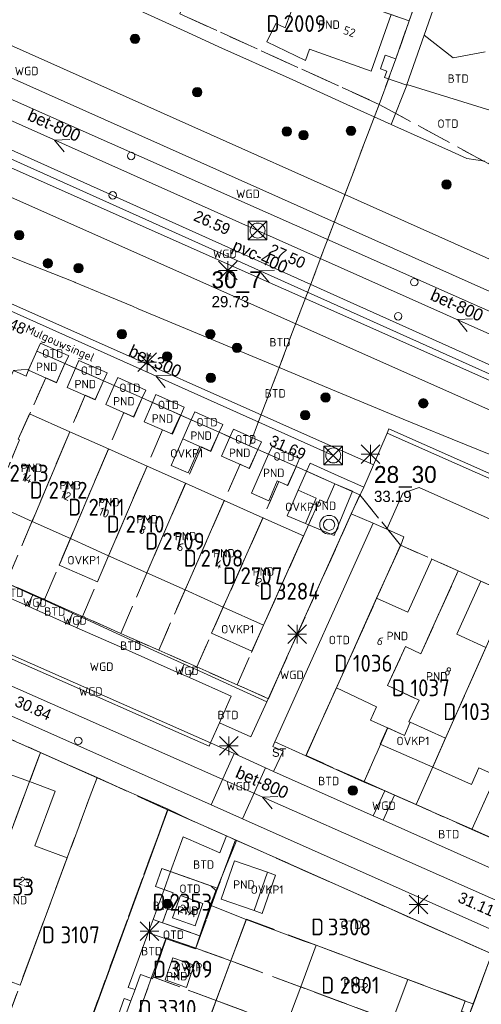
# Model space of a CAD drawing. Header units: metres. Extents: x 207644 to 210135, y 370459 to 373417.
# Tile 105 of 256: x 208310 to 208360, y 371772 to 371877. Entities that reach past the tile are written whole.
import ezdxf
from ezdxf.enums import TextEntityAlignment as Align

# ---------------------------------------------------------------- set-up
doc = ezdxf.new("R2010")
doc.units = ezdxf.units.M
doc.linetypes.add('HIDDEN2', pattern=[4.7625, 3.175, -1.5875])
for name, color, linetype in [('BTD', 7, 'Continuous'), ('combi_kolk', 7, 'Continuous'), ('CON_BxH300x300mm', 7, 'Continuous'), ('CON_BxH400x400mm', 7, 'Continuous'), ('CON_BxH800x800mm', 7, 'Continuous'), ('DMM_BxH300x300mm', 7, 'Continuous'), ('DMM_BxH400x400mm', 7, 'Continuous'), ('DMM_BxH800x800mm', 7, 'Continuous'), ('GB', 1, 'Continuous'), ('GB07', 1, 'Continuous'), ('GB11', 1, 'Continuous'), ('INV_BxH300x300mm', 7, 'Continuous'), ('INV_BxH800x800mm', 7, 'Continuous'), ('KAD_Niet_vastgesteld_Perceel', 30, 'Continuous'), ('KAD_perceelnummer', 212, 'Continuous'), ('KAD_sectie', 212, 'Continuous'), ('KAD_Vastgesteld_Perceel', 212, 'Continuous'), ('KO_INSPECTIE', 7, 'Continuous'), ('NAR', 7, 'Continuous'), ('NLV_inspectieput', 7, 'Continuous'), ('NNR_inspectieput', 7, 'Continuous'), ('NOD_inspectieput', 7, 'Continuous'), ('ORL', 7, 'Continuous'), ('OTD', 7, 'Continuous'), ('OVKP1', 7, 'Continuous'), ('PIJL', 7, 'Continuous'), ('PND', 7, 'Continuous'), ('trottoirkolk', 7, 'Continuous'), ('WGD', 7, 'Continuous')]:
    doc.layers.add(name, color=color, linetype=linetype)
for name, color, linetype, lineweight in [('GBOR', 7, 'Continuous', 25), ('GMV', 7, 'Continuous', 25), ('GP1', 7, 'Continuous', 30), ('Q21_lantaarnpaal', 1, 'Continuous', 0), ('Q26_boom', 72, 'Continuous', 0), ('Q28_rioolput', 153, 'Continuous', 0), ('Q31_verklikker', 7, 'Continuous', 0)]:
    doc.layers.add(name, color=color, linetype=linetype, lineweight=lineweight)
doc.styles.add('ISO', font='isocpeur.ttf', dxfattribs={"height": 1})
doc.styles.add('ISOCP', font='ISOCP.shx', dxfattribs={"height": 1.8})

# ---------------------------------------------------------------- blocks, each defined once
blk = doc.blocks.new('ACMAP_ANN_TEMPLATE_Vastgesteld_Perceelnummer')
at = {"layer": 'KAD_perceelnummer', "style": 'ISOCP'}
blk.add_attdef('Perceelnummer', text='', height=1.8, dxfattribs=at).set_placement((0, 0), align=Align.MIDDLE)
at = {"layer": 'KAD_sectie', "style": 'ISOCP'}
blk.add_attdef('sectie', text='', height=1.8, dxfattribs=at).set_placement((-2.7, 0), align=Align.MIDDLE_RIGHT)
blk = doc.blocks.new('Q26')
blk.add_hatch(color=256).paths.add_polyline_path([(-0.45, -0.01, 1), (0.55, -0.01, 1)])
blk.add_circle((0.05, -0.01), 0.5)
blk = doc.blocks.new('Q21')
for p, q in [((-1, 1), (0, 0)), ((-1, 0), (0, 0)), ((-1, -1), (0, 0)), ((0, 1), (0, 0)), ((0, 0), (1, 1)), ((0, 0), (1, 0)), ((0, 0), (0, -1)), ((0, 0), (1, -1))]:
    blk.add_line(p, q)
blk = doc.blocks.new('Q28')
at = {"linetype": 'Continuous'}
for p, q in [((-1, -1), (1, 1)), ((-1, 1), (1, -1))]:
    blk.add_line(p, q, dxfattribs=at)
blk.add_lwpolyline([(1, 1), (1, -1), (-1, -1), (-1, 1)], close=True)
blk = doc.blocks.new('Q31')
for radius in [1, 0.6]:
    blk.add_circle((0, 0), radius)

msp = doc.modelspace()

# ---------------------------------------------------------------- linework, layer by layer
at = {"layer": 'combi_kolk', "color": 253, "lineweight": 13}
for centre in [(208322.35, 371862.52), (208352.58, 371849.05), (208350.86, 371845.41), (208316.71, 371800.08)]:
    msp.add_circle(centre, 0.4, dxfattribs=at)
at = {"layer": 'CON_BxH300x300mm', "color": 253, "linetype": 'Continuous', "lineweight": 13}
msp.add_lwpolyline([(208306.02, 371847.53), (208343.93, 371830.55)], dxfattribs=at)
at = {"layer": 'CON_BxH400x400mm', "color": 253, "linetype": 'Continuous', "lineweight": 13}
msp.add_lwpolyline([(208398.595, 371822.186), (208273.531, 371878.355)], dxfattribs=at)
at = {"layer": 'CON_BxH800x800mm', "color": 253, "linetype": 'Continuous', "lineweight": 13}
for points in [[(208335.85, 371854.56), (208292.51, 371873.88)], [(208378.52, 371835.53), (208335.85, 371854.56)], [(208364.08, 371781.82), (208308.71, 371806.31)]]:
    msp.add_lwpolyline(points, dxfattribs=at)
at = {"layer": 'GB', "color": 253, "linetype": 'Continuous', "lineweight": 13}
for points in [[(208338.807, 371876.187), (208340.592, 371881.144)], [(208350.112, 371877.62), (208347.978, 371871.575)], [(208336.851, 371874.692), (208337.794, 371876.671)], [(208337.794, 371876.671), (208338.807, 371876.187)], [(208340.982, 371872.716), (208336.851, 371874.692)], [(208341.41, 371873.925), (208340.982, 371872.716)], [(208347.978, 371871.575), (208341.41, 371873.925)], [(208312.283, 371841.692), (208311.44, 371839.754)], [(208315.28, 371840.357), (208312.283, 371841.692)], [(208311.396, 371839.653), (208311.44, 371839.754)], [(208314.393, 371838.319), (208311.396, 371839.653)], [(208315.28, 371840.357), (208314.393, 371838.319)], [(208316.403, 371839.857), (208315.516, 371837.818)], [(208316.403, 371839.857), (208319.4, 371838.523)], [(208318.513, 371836.484), (208319.4, 371838.523)], [(208315.516, 371837.818), (208318.513, 371836.484)], [(208319.637, 371835.983), (208320.524, 371838.022)], [(208323.52, 371836.689), (208320.524, 371838.022)], [(208323.52, 371836.689), (208322.633, 371834.649)], [(208322.633, 371834.649), (208319.637, 371835.983)], [(208323.757, 371834.149), (208324.644, 371836.187)], [(208327.641, 371834.853), (208324.644, 371836.187)], [(208310.29, 371832.277), (208311.516, 371834.997)], [(208311.516, 371834.997), (208315.803, 371833.086)], [(208326.754, 371832.814), (208323.757, 371834.149)], [(208327.641, 371834.853), (208326.754, 371832.814)], [(208328.765, 371834.353), (208327.878, 371832.314)], [(208331.761, 371833.018), (208328.765, 371834.353)], [(208319.923, 371831.249), (208315.803, 371833.086)], [(208330.874, 371830.98), (208327.878, 371832.314)], [(208331.761, 371833.018), (208330.874, 371830.98)], [(208332.885, 371832.518), (208331.998, 371830.479)], [(208332.885, 371832.518), (208335.882, 371831.183)], [(208319.923, 371831.249), (208324.046, 371829.411)], [(208334.995, 371829.145), (208335.882, 371831.183)], [(208331.998, 371830.479), (208334.995, 371829.145)], [(208335.194, 371826.518), (208337.005, 371830.683)], [(208337.016, 371830.678), (208337.005, 371830.683)], [(208337.016, 371830.678), (208339.961, 371829.367)], [(208324.046, 371829.411), (208328.167, 371827.574)], [(208339.919, 371829.27), (208339.074, 371827.329)], [(208339.961, 371829.367), (208339.919, 371829.27)], [(208341.085, 371828.866), (208341.046, 371828.777)], [(208341.085, 371828.866), (208344.092, 371827.527)], [(208339.074, 371827.329), (208337.957, 371827.827)], [(208341.046, 371828.777), (208340.198, 371826.828)], [(208328.167, 371827.574), (208332.29, 371825.736)], [(208340.198, 371826.828), (208342.098, 371825.982)], [(208344.092, 371827.527), (208345.999, 371826.727)], [(208332.29, 371825.736), (208336.42, 371823.895)], [(208342.098, 371825.982), (208340.96, 371823.276)], [(208345.999, 371826.727), (208344.017, 371821.995)], [(208307.628, 371825.373), (208311.772, 371823.514)], [(208336.42, 371823.895), (208340.762, 371821.959)], [(208315.869, 371821.677), (208311.772, 371823.514)], [(208341.285, 371823.14), (208340.96, 371823.276)], [(208344.017, 371821.995), (208341.285, 371823.14)], [(208315.869, 371821.677), (208319.948, 371819.847)], [(208336.489, 371812.429), (208340.762, 371821.959)], [(208319.948, 371819.847), (208324.036, 371818.014)], [(208351.893, 371813.806), (208354.445, 371819.49)], [(208354.445, 371819.49), (208357.271, 371818.221)], [(208324.036, 371818.014), (208328.106, 371816.189)], [(208357.271, 371818.221), (208359.668, 371817.145)], [(208359.668, 371817.145), (208357.116, 371811.461)], [(208328.106, 371816.189), (208332.184, 371814.36)], [(208344.274, 371805.75), (208348.563, 371815.301)], [(208348.563, 371815.301), (208351.893, 371813.806)], [(208332.184, 371814.36), (208336.489, 371812.429)], [(208357.116, 371811.461), (208360.225, 371810.064)], [(208344.274, 371805.75), (208348.538, 371803.718)], [(208348.538, 371803.718), (208347.901, 371802.296)], [(208347.901, 371802.296), (208351.52, 371800.665)], [(208352.153, 371802.065), (208355.926, 371800.374)], [(208355.926, 371800.374), (208354.545, 371797.261)], [(208308.842, 371796.715), (208311.503, 371795.729)], [(208354.545, 371797.261), (208358.692, 371795.421)], [(208358.692, 371795.421), (208359.476, 371797.194)], [(208359.476, 371797.194), (208361.143, 371796.448)], [(208311.503, 371795.729), (208314.244, 371794.713)], [(208314.244, 371794.713), (208312.083, 371788.881)], [(208312.083, 371788.881), (208315.524, 371787.606)], [(208310.485, 371774.009), (208315.524, 371787.606)], [(208327.619, 371783.564), (208326.783, 371781.19)], [(208330.012, 371782.721), (208327.619, 371783.564)], [(208329.177, 371780.348), (208330.012, 371782.721)], [(208326.783, 371781.19), (208329.177, 371780.348)], [(208340.45, 371773.816), (208342.096, 371778.258)], [(208342.096, 371778.258), (208351.877, 371774.617)], [(208304.695, 371776.121), (208310.485, 371774.009)], [(208351.877, 371774.617), (208350.229, 371770.175)], [(208338.883, 371769.588), (208340.45, 371773.816)]]:
    msp.add_lwpolyline(points, dxfattribs=at)
at = {"layer": 'GB07', "color": 253, "linetype": 'Continuous', "lineweight": 13}
for points in [[(208315.803, 371833.086), (208311.772, 371823.514)], [(208315.869, 371821.677), (208319.923, 371831.249)], [(208319.948, 371819.847), (208324.046, 371829.411)], [(208324.036, 371818.014), (208328.167, 371827.574)], [(208332.29, 371825.736), (208328.106, 371816.189)], [(208332.184, 371814.36), (208336.42, 371823.895)], [(208353.277, 371809.377), (208357.271, 371818.221)], [(208349.724, 371805.985), (208351.653, 371810.141)], [(208351.653, 371810.141), (208353.277, 371809.377)], [(208355.926, 371800.374), (208360.225, 371810.064)], [(208353.085, 371804.433), (208349.724, 371805.985)], [(208352.015, 371802.128), (208353.085, 371804.433)], [(208351.52, 371800.665), (208352.153, 371802.065)], [(208352.153, 371802.065), (208352.015, 371802.128)], [(208308.123, 371786.705), (208311.503, 371795.729)], [(208340.45, 371773.816), (208350.229, 371770.175)]]:
    msp.add_lwpolyline(points, dxfattribs=at)
at = {"layer": 'GB11', "color": 253, "linetype": 'Continuous', "lineweight": 13}
for points in [[(208337.957, 371827.827), (208337.039, 371825.716)], [(208337.039, 371825.716), (208335.194, 371826.518)], [(208333.371, 371787.265), (208331.96, 371783.179)], [(208336.896, 371786.047), (208333.371, 371787.265)], [(208335.484, 371781.961), (208336.896, 371786.047)], [(208331.96, 371783.179), (208335.484, 371781.961)], [(208328.263, 371773.766), (208325.97, 371774.566), (208326.79, 371776.919), (208328.037, 371776.485)], [(208328.739, 371775.13), (208328.037, 371776.485)], [(208328.739, 371775.13), (208328.263, 371773.766)]]:
    msp.add_lwpolyline(points, dxfattribs=at)
at = {"layer": 'GBOR', "color": 253, "linetype": 'Continuous', "lineweight": 13}
for points in [[(208349.667, 371832.92), (208407.86, 371807.151)], [(208325.862, 371784.212), (208326.821, 371783.851), (208325.711, 371780.657)], [(208325.711, 371780.657), (208324.692, 371781.004)], [(208325.711, 371780.657), (208329.688, 371779.281)]]:
    msp.add_lwpolyline(points, dxfattribs=at)
at = {"layer": 'GMV', "color": 253, "linetype": 'Continuous', "lineweight": 13}
for points in [[(208350.603, 371872.881), (208358.99, 371896.725)], [(208353.645, 371875.427), (208358.873, 371890.349)], [(208383.527, 371837.85), (208276.009, 371885.834)], [(208328.394, 371875.701), (208304.875, 371886.406)], [(208277.043, 371882.996), (208382.76, 371836.119)], [(208299.386, 371878.832), (208375.927, 371844.682)], [(208389.343, 371822.644), (208271.025, 371875.21)], [(208331.719, 371874.188), (208328.394, 371875.701)], [(208351.797, 371870.156), (208353.645, 371875.427)], [(208356.723, 371873.004), (208353.645, 371875.427)], [(208339.219, 371870.813), (208331.719, 371874.188)], [(208348.957, 371871.816), (208349.47, 371873.279)], [(208349.47, 371873.279), (208350.603, 371872.881)], [(208360.137, 371873.652), (208356.723, 371873.004)], [(208288.12, 371872.782), (208371.696, 371835.248)], [(208349.646, 371871.575), (208348.957, 371871.816)], [(208349.414, 371870.914), (208349.646, 371871.575)], [(208351.77, 371870.087), (208349.414, 371870.914)], [(208345.375, 371868.031), (208339.219, 371870.813)], [(208350.116, 371865.893), (208351.77, 371870.087)], [(208351.77, 371870.087), (208351.797, 371870.156)], [(208362.239, 371866.9), (208351.797, 371870.156)], [(208350.109, 371865.875), (208345.375, 371868.031)], [(208350.109, 371865.875), (208350.116, 371865.893)], [(208350.109, 371865.875), (208350.5, 371865.688)], [(208350.5, 371865.688), (208356.559, 371862.984)], [(208356.559, 371862.984), (208358.203, 371862.25)], [(208308.894, 371861.549), (208397.733, 371822.086)], [(208358.203, 371862.25), (208360.094, 371861.951)], [(208311.656, 371850.906), (208308.516, 371852.156)], [(208316.351, 371849.034), (208311.656, 371850.906)], [(208316.359, 371849.031), (208316.351, 371849.034)], [(208319.484, 371847.719), (208316.359, 371849.031)], [(208307.243, 371847.753), (208348.237, 371829.545)], [(208322.501, 371846.471), (208319.484, 371847.719)], [(208323.109, 371846.219), (208322.501, 371846.471)], [(208337.234, 371840.344), (208323.109, 371846.219)], [(208312.657, 371842.541), (208312.283, 371841.692)], [(208315.687, 371841.191), (208312.657, 371842.541)], [(208330.887, 371793.257), (208223.799, 371840.874)], [(208315.28, 371840.357), (208315.687, 371841.191)], [(208316.403, 371839.857), (208316.782, 371840.703)], [(208316.782, 371840.703), (208319.808, 371839.355)], [(208309.802, 371839.619), (208311.44, 371839.754)], [(208315.28, 371840.357), (208316.403, 371839.857)], [(208343.422, 371837.75), (208337.234, 371840.344)], [(208319.808, 371839.355), (208319.4, 371838.523)], [(208320.524, 371838.022), (208319.4, 371838.523)], [(208320.914, 371838.862), (208320.524, 371838.022)], [(208323.903, 371837.53), (208320.914, 371838.862)], [(208323.52, 371836.689), (208323.903, 371837.53)], [(208351.375, 371834.438), (208343.422, 371837.75)], [(208324.644, 371836.187), (208323.52, 371836.689)], [(208325.002, 371837.04), (208324.644, 371836.187)], [(208328.019, 371835.696), (208325.002, 371837.04)], [(208327.641, 371834.853), (208328.019, 371835.696)], [(208329.136, 371835.198), (208328.765, 371834.353)], [(208332.141, 371833.859), (208329.136, 371835.198)], [(208327.641, 371834.853), (208328.765, 371834.353)], [(208352.951, 371833.791), (208351.375, 371834.438)], [(208331.761, 371833.018), (208332.141, 371833.859)], [(208332.885, 371832.518), (208333.267, 371833.358)], [(208333.267, 371833.358), (208336.277, 371832.016)], [(208349.667, 371832.92), (208349.864, 371833.385)], [(208349.864, 371833.385), (208408.063, 371807.608)], [(208356.625, 371832.281), (208352.951, 371833.791)], [(208331.761, 371833.018), (208332.885, 371832.518)], [(208336.277, 371832.016), (208335.882, 371831.183)], [(208348.237, 371829.545), (208349.667, 371832.92)], [(208360.938, 371830.531), (208356.625, 371832.281)], [(208337.005, 371830.683), (208335.882, 371831.183)], [(208337.016, 371830.678), (208337.397, 371831.517)], [(208337.397, 371831.517), (208340.321, 371830.214)], [(208340.321, 371830.214), (208339.961, 371829.367)], [(208341.085, 371828.866), (208339.961, 371829.367)], [(208341.449, 371829.712), (208341.085, 371828.866)], [(208344.466, 371828.367), (208341.449, 371829.712)], [(208347.186, 371827.155), (208348.237, 371829.545)], [(208344.466, 371828.367), (208347.186, 371827.155)], [(208345.847, 371824.316), (208347.186, 371827.155)], [(208351.37, 371826.527), (208353.099, 371827.117)], [(208353.099, 371827.117), (208406.244, 371803.438)], [(208349.631, 371822.681), (208351.37, 371826.527)], [(208318.73, 371796.145), (208254.404, 371824.72)], [(208336.825, 371804.252), (208345.847, 371824.316)], [(208348.188, 371823.305), (208345.847, 371824.316)], [(208348.188, 371823.305), (208337.692, 371799.992)], [(208349.631, 371822.681), (208348.188, 371823.305)], [(208350.416, 371822.334), (208349.631, 371822.681)], [(208351.453, 371821.875), (208350.416, 371822.334)], [(208351.141, 371820.969), (208351.453, 371821.875)], [(208348.563, 371815.301), (208351.141, 371820.969)], [(208308.186, 371817.311), (208311.841, 371815.651)], [(208307.629, 371816.098), (208311.284, 371814.482)], [(208311.823, 371815.613), (208311.284, 371814.482)], [(208311.841, 371815.651), (208311.823, 371815.613)], [(208311.841, 371815.651), (208312.841, 371815.196)], [(208312.841, 371815.196), (208312.824, 371815.159)], [(208312.841, 371815.196), (208316.098, 371813.716)], [(208311.284, 371814.482), (208312.29, 371814.037)], [(208312.824, 371815.159), (208312.29, 371814.037)], [(208312.29, 371814.037), (208314.292, 371813.151)], [(208314.292, 371813.151), (208315.561, 371812.59)], [(208316.082, 371813.683), (208315.561, 371812.59)], [(208316.098, 371813.716), (208316.082, 371813.683)], [(208316.098, 371813.716), (208317.098, 371813.262)], [(208317.082, 371813.229), (208316.567, 371812.145)], [(208317.098, 371813.262), (208317.082, 371813.229)], [(208317.098, 371813.262), (208317.125, 371813.25)], [(208317.125, 371813.25), (208321.203, 371811.375)], [(208316.02, 371812.387), (208315.561, 371812.59)], [(208316.567, 371812.145), (208316.02, 371812.387)], [(208316.567, 371812.145), (208321.094, 371810.143)], [(208305.347, 371811.128), (208330.828, 371799.876)], [(208321.203, 371811.375), (208325.172, 371809.564)], [(208305.18, 371810.764), (208315.295, 371806.298), (208326.23, 371801.469), (208330.665, 371799.51)], [(208321.094, 371810.143), (208327.56, 371807.284)], [(208325.172, 371809.564), (208328.028, 371808.267)], [(208328.028, 371808.267), (208327.56, 371807.284)], [(208328.028, 371808.267), (208329.028, 371807.812)], [(208327.56, 371807.284), (208328.346, 371806.936)], [(208328.346, 371806.936), (208328.565, 371806.839)], [(208329.028, 371807.812), (208328.565, 371806.839)], [(208328.565, 371806.839), (208333.045, 371804.858)], [(208329.028, 371807.812), (208329.234, 371807.719)], [(208329.234, 371807.719), (208336.825, 371804.252)], [(208344.274, 371805.75), (208341.185, 371798.909)], [(208333.045, 371804.858), (208331.782, 371802.019)], [(208336.825, 371804.252), (208335.144, 371800.514)], [(208331.782, 371802.019), (208330.828, 371799.876)], [(208335.144, 371800.514), (208331.782, 371802.019)], [(208330.828, 371799.876), (208330.665, 371799.51)], [(208333.332, 371798.731), (208330.828, 371799.876)], [(208337.692, 371799.992), (208337.465, 371799.488)], [(208337.465, 371799.488), (208338.582, 371798.991)], [(208337.692, 371799.992), (208341, 371798.5)], [(208330.887, 371793.257), (208333.332, 371798.731)], [(208333.332, 371798.731), (208336.677, 371797.201)], [(208338.582, 371798.991), (208337.542, 371796.805)], [(208341.185, 371798.909), (208341, 371798.5)], [(208341, 371798.5), (208347.234, 371795.688)], [(208334.24, 371791.766), (208336.677, 371797.201)], [(208336.677, 371797.201), (208337.542, 371796.805)], [(208348.181, 371792.08), (208337.542, 371796.805)], [(208326.3, 371792.782), (208318.73, 371796.145)], [(208347.234, 371795.688), (208349.418, 371794.735)], [(208349.418, 371794.735), (208348.181, 371792.08)], [(208350.467, 371794.277), (208349.244, 371791.608)], [(208349.418, 371794.735), (208350.467, 371794.277)], [(208350.467, 371794.277), (208352.75, 371793.281)], [(208334.24, 371791.766), (208330.887, 371793.257)], [(208352.75, 371793.281), (208353.864, 371792.794)], [(208315.255, 371762.566), (208326.3, 371792.782)], [(208326.3, 371792.782), (208328.582, 371791.671)], [(208348.181, 371792.08), (208349.244, 371791.608)], [(208353.864, 371792.794), (208358.75, 371790.656)], [(208332.535, 371789.927), (208328.582, 371791.671)], [(208385.689, 371768.889), (208334.24, 371791.766)], [(208349.244, 371791.608), (208362.114, 371785.892)], [(208358.75, 371790.656), (208363.276, 371788.625)], [(208327.917, 371789.847), (208326.56, 371786.126)], [(208327.917, 371789.847), (208331.803, 371788.132)], [(208331.803, 371788.132), (208332.535, 371789.927)], [(208333.502, 371789.177), (208332.511, 371786.747)], [(208333.614, 371789.451), (208332.535, 371789.927)], [(208333.614, 371789.451), (208333.502, 371789.177)], [(208334.83, 371788.915), (208333.614, 371789.451)], [(208360.859, 371777.333), (208334.83, 371788.915)], [(208325.862, 371784.212), (208326.56, 371786.126)], [(208331.531, 371784.344), (208326.56, 371786.126)], [(208332.511, 371786.747), (208331.531, 371784.344)], [(208324.692, 371781.004), (208325.862, 371784.212)], [(208330.797, 371782.531), (208331.531, 371784.344)], [(208330.797, 371782.531), (208329.688, 371779.281)], [(208330.961, 371782.466), (208330.797, 371782.531)], [(208334.625, 371781), (208330.961, 371782.466)], [(208324.174, 371779.583), (208324.692, 371781.004)], [(208326.734, 371759.75), (208334.625, 371781)], [(208334.625, 371781), (208340.719, 371778.719)], [(208322.046, 371773.751), (208324.174, 371779.583)], [(208326.079, 371778.933), (208324.174, 371779.583)], [(208326.079, 371778.933), (208324.621, 371774.662)], [(208329.688, 371779.281), (208329.205, 371777.867), (208326.079, 371778.933)], [(208340.719, 371778.719), (208342.096, 371778.258)], [(208358.881, 371771.998), (208360.859, 371777.333)], [(208323.359, 371775.125), (208322.77, 371773.526)], [(208324.621, 371774.662), (208323.359, 371775.125)], [(208351.877, 371774.617), (208358.332, 371772.203)], [(208322.77, 371773.526), (208322.046, 371773.751)], [(208322.77, 371773.526), (208322.332, 371772.337)], [(208321.619, 371772.581), (208320.77, 371770.253)], [(208322.332, 371772.337), (208321.467, 371769.987)], [(208322.332, 371772.337), (208321.619, 371772.581)], [(208358.332, 371772.203), (208358.881, 371771.998)], [(208358.881, 371771.998), (208358.025, 371769.69)]]:
    msp.add_lwpolyline(points, dxfattribs=at)
at = {"layer": 'GP1', "color": 253, "linetype": 'Continuous', "lineweight": 13}
for points in [[(208327.878, 371832.314), (208326.887, 371830.037)], [(208329.685, 371831.509), (208327.878, 371832.314)], [(208328.694, 371829.231), (208329.685, 371831.509)], [(208328.694, 371829.231), (208328.455, 371828.682), (208326.639, 371829.466), (208326.887, 371830.037)], [(208340.198, 371826.828), (208339.008, 371824.094)], [(208339.008, 371824.094), (208340.96, 371823.276)], [(208315.869, 371821.677), (208314.651, 371818.85)], [(208318.756, 371817.055), (208319.948, 371819.847)], [(208314.651, 371818.85), (208318.756, 371817.055)], [(208332.184, 371814.36), (208330.942, 371811.565)], [(208335.238, 371809.639), (208336.489, 371812.429)], [(208330.942, 371811.565), (208335.238, 371809.639)], [(208349.719, 371801.477), (208348.943, 371799.746)], [(208351.52, 371800.665), (208349.719, 371801.477)], [(208348.943, 371799.746), (208354.545, 371797.261)], [(208337.765, 371785.747), (208336.896, 371786.047)], [(208336.353, 371781.661), (208337.765, 371785.747)], [(208335.484, 371781.961), (208336.353, 371781.661)], [(208328.037, 371776.485), (208329.084, 371776.12), (208328.739, 371775.13)]]:
    msp.add_lwpolyline(points, dxfattribs=at)
at = {"layer": 'KAD_Niet_vastgesteld_Perceel', "color": 253, "linetype": 'HIDDEN2', "lineweight": 13}
msp.add_lwpolyline([(208327.553, 371877.699), (208348.825, 371868.03), (208334.971, 371831.589), (208331.745, 371833.026), (208327.627, 371834.859), (208323.521, 371836.688), (208319.411, 371838.518), (208315.288, 371840.354), (208312.283, 371841.692), (208311.405, 371839.676), (208311.125, 371839.031), (208309.798, 371839.62)], dxfattribs=at)
at = {"layer": 'KAD_Vastgesteld_Perceel', "color": 253, "linetype": 'HIDDEN2', "lineweight": 13}
for points in [[(208334.041, 371891.093), (208337.41, 371889.385), (208342.465, 371887.094), (208343.516, 371886.49), (208345.286, 371885.865), (208354.095, 371882.81), (208352.037, 371876.958), (208343.316, 371879.957), (208331.103, 371885.282), (208334.041, 371891.093)], [(208327.553, 371877.699), (208331.103, 371885.282), (208343.316, 371879.957), (208352.037, 371876.958), (208350.603, 371872.881), (208348.825, 371868.03), (208327.553, 371877.699)], [(208306.445, 371822.401), (208304.892, 371818.793), (208303.593, 371816.16), (208299.339, 371818.053), (208308.014, 371838.006), (208308.908, 371837.614), (208309.798, 371839.62), (208311.125, 371839.031), (208311.405, 371839.676), (208312.283, 371841.692), (208315.288, 371840.354), (208314.373, 371838.348), (208313.252, 371838.849), (208310.29, 371832.278), (208310.417, 371832.221), (208307.577, 371825.248), (208307.723, 371825.183), (208306.445, 371822.401)], [(208306.445, 371822.401), (208307.723, 371825.183), (208307.577, 371825.248), (208310.417, 371832.221), (208310.29, 371832.278), (208313.252, 371838.849), (208314.373, 371838.348), (208315.288, 371840.354), (208319.411, 371838.518), (208318.496, 371836.512), (208317.443, 371836.98), (208309.015, 371816.969), (208307.887, 371817.468), (208304.892, 371818.793), (208306.445, 371822.401)], [(208313.108, 371815.158), (208309.015, 371816.969), (208317.443, 371836.98), (208318.496, 371836.512), (208319.411, 371838.518), (208323.521, 371836.688), (208322.608, 371834.686), (208321.573, 371835.145), (208313.108, 371815.158)], [(208317.169, 371813.361), (208313.108, 371815.158), (208321.573, 371835.145), (208322.608, 371834.686), (208323.521, 371836.688), (208327.627, 371834.859), (208326.709, 371832.845), (208325.709, 371833.293), (208317.169, 371813.361)], [(208331.745, 371833.026), (208330.83, 371831.02), (208329.846, 371831.459), (208321.245, 371811.557), (208317.169, 371813.361), (208325.709, 371833.293), (208326.709, 371832.845), (208327.627, 371834.859), (208331.745, 371833.026)], [(208325.291, 371809.767), (208321.245, 371811.557), (208329.846, 371831.459), (208330.83, 371831.02), (208331.745, 371833.026), (208334.971, 371831.589), (208335.872, 371831.188), (208334.953, 371829.173), (208333.985, 371829.604), (208325.291, 371809.767)], [(208329.347, 371807.973), (208325.291, 371809.767), (208333.985, 371829.604), (208334.953, 371829.173), (208335.872, 371831.188), (208339.976, 371829.36), (208339.056, 371827.343), (208338.134, 371827.754), (208329.347, 371807.973)], [(208342.487, 371825.809), (208336.489, 371812.429), (208333.668, 371806.061), (208329.347, 371807.973), (208338.134, 371827.754), (208339.056, 371827.343), (208339.976, 371829.36), (208344.081, 371827.532), (208343.194, 371825.494), (208342.487, 371825.809)], [(208344.081, 371827.532), (208346.763, 371826.336), (208337.004, 371804.585), (208333.668, 371806.061), (208336.489, 371812.429), (208342.487, 371825.809), (208343.194, 371825.494), (208344.081, 371827.532)], [(208357.271, 371818.221), (208353.277, 371809.377), (208351.653, 371810.141), (208349.724, 371805.985), (208353.085, 371804.433), (208352.015, 371802.128), (208352.153, 371802.065), (208351.52, 371800.665), (208349.743, 371801.466), (208347.222, 371795.748), (208341.021, 371798.506), (208351.115, 371820.984), (208357.271, 371818.221)], [(208352.777, 371793.277), (208347.222, 371795.748), (208349.743, 371801.466), (208351.52, 371800.665), (208352.153, 371802.065), (208352.015, 371802.128), (208353.085, 371804.433), (208349.724, 371805.985), (208351.653, 371810.141), (208353.277, 371809.377), (208357.271, 371818.221), (208359.668, 371817.145), (208362.751, 371815.759), (208352.777, 371793.277)], [(208358.732, 371790.628), (208352.777, 371793.277), (208362.751, 371815.759), (208365.936, 371814.328), (208368.567, 371813.162), (208364.637, 371804.285), (208363.134, 371804.96), (208361.342, 371800.882), (208364.667, 371799.384), (208363.611, 371796.986), (208363.805, 371796.898), (208363.203, 371795.527), (208361.314, 371796.372), (208358.732, 371790.628)], [(208364.374, 371788.118), (208358.732, 371790.628), (208361.314, 371796.372), (208363.203, 371795.527), (208363.805, 371796.898), (208363.611, 371796.986), (208364.667, 371799.384), (208361.342, 371800.882), (208363.134, 371804.96), (208364.637, 371804.285), (208368.567, 371813.162), (208371.198, 371811.996), (208374.289, 371810.624), (208364.374, 371788.118)], [(208307.067, 371801.325), (208312.667, 371798.837), (208308.123, 371786.705), (208306.412, 371787.331), (208304.882, 371783.223), (208308.302, 371781.977), (208307.369, 371779.478), (208307.599, 371779.394), (208307.003, 371777.8), (208305.195, 371778.46), (208302.94, 371772.379), (208296.925, 371774.589), (208307.067, 371801.325)], [(208318.705, 371796.155), (208311.899, 371777.826), (208309.046, 371770.123), (208302.94, 371772.379), (208305.195, 371778.46), (208307.003, 371777.8), (208307.599, 371779.394), (208307.369, 371779.478), (208308.302, 371781.977), (208304.882, 371783.223), (208306.412, 371787.331), (208308.123, 371786.705), (208312.667, 371798.837), (208318.705, 371796.155)], [(208315.25, 371762.592), (208301.335, 371767.85), (208302.94, 371772.379), (208309.046, 371770.123), (208311.899, 371777.826), (208318.705, 371796.155), (208326.236, 371792.726), (208325.223, 371789.958), (208320.429, 371776.86), (208315.25, 371762.592)], [(208358.026, 371772.327), (208342.096, 371778.258), (208334.651, 371781.064), (208332.992, 371776.592), (208329.253, 371777.956), (208331.474, 371784.028), (208333.48, 371789.51), (208360.859, 371777.333), (208358.718, 371771.539), (208358.487, 371770.913), (208357.614, 371771.221), (208358.026, 371772.327)], [(208324.954, 371784.544), (208326.821, 371783.851), (208325.711, 371780.657), (208329.692, 371779.265), (208331.392, 371784.106), (208330.868, 371784.592), (208325.634, 371786.458), (208324.954, 371784.544)], [(208331.392, 371784.106), (208329.692, 371779.265), (208325.711, 371780.657), (208326.821, 371783.851), (208324.954, 371784.544), (208325.634, 371786.458), (208330.868, 371784.592), (208331.392, 371784.106)], [(208334.651, 371781.064), (208342.096, 371778.258), (208358.026, 371772.327), (208357.614, 371771.221), (208356.022, 371766.941), (208353.92, 371767.725), (208354.271, 371768.67), (208332.992, 371776.592), (208334.651, 371781.064)], [(208332.992, 371776.592), (208331.424, 371772.365), (208324.573, 371774.916), (208326.089, 371779.055), (208329.253, 371777.956), (208332.992, 371776.592)], [(208354.271, 371768.67), (208353.92, 371767.725), (208356.022, 371766.941), (208354.454, 371762.725), (208352.363, 371763.505), (208352.707, 371764.442), (208331.424, 371772.365), (208332.992, 371776.592), (208354.271, 371768.67)], [(208331.424, 371772.365), (208329.859, 371768.147), (208323.026, 371770.692), (208324.573, 371774.916), (208331.424, 371772.365)], [(208354.454, 371762.725), (208352.883, 371758.504), (208350.789, 371759.285), (208351.14, 371760.228), (208329.859, 371768.147), (208331.424, 371772.365), (208352.707, 371764.442), (208352.363, 371763.505), (208354.454, 371762.725)]]:
    msp.add_lwpolyline(points, close=True, dxfattribs=at)
for points in [[(208372.043, 371888.466), (208360.53, 371861.671), (208348.825, 371868.03), (208350.603, 371872.881), (208352.037, 371876.958), (208354.095, 371882.81)], [(208362.751, 371815.759), (208359.668, 371817.145), (208357.271, 371818.221), (208351.115, 371820.984), (208346.763, 371826.336), (208344.081, 371827.532), (208339.976, 371829.36), (208335.872, 371831.188), (208334.971, 371831.589), (208348.825, 371868.03), (208360.53, 371861.671)], [(208309.015, 371816.969), (208313.108, 371815.158), (208317.169, 371813.361), (208321.245, 371811.557), (208325.291, 371809.767), (208329.347, 371807.973), (208333.668, 371806.061), (208337.004, 371804.585), (208346.763, 371826.336), (208351.115, 371820.984), (208341.021, 371798.506), (208347.222, 371795.748), (208352.777, 371793.277), (208358.732, 371790.628), (208364.374, 371788.118), (208370.173, 371785.539), (208375.931, 371782.978), (208381.825, 371780.357), (208387.571, 371777.801), (208386.922, 371761.32)], [(208361.164, 371770.841), (208360.859, 371777.333), (208333.48, 371789.51), (208326.236, 371792.726), (208318.705, 371796.155), (208312.667, 371798.837), (208307.067, 371801.325)], [(208301.335, 371767.85), (208315.25, 371762.592), (208320.429, 371776.86), (208325.223, 371789.958), (208326.236, 371792.726), (208333.48, 371789.51), (208331.474, 371784.028), (208329.253, 371777.956), (208326.089, 371779.055), (208324.573, 371774.916), (208323.026, 371770.692), (208321.472, 371766.45), (208324.777, 371765.219), (208320.811, 371754.211), (208319.811, 371754.583), (208315.612, 371756.142), (208311.346, 371757.726), (208308.273, 371758.867)], [(208358.718, 371771.539), (208360.859, 371777.333), (208361.164, 371770.841)]]:
    msp.add_lwpolyline(points, dxfattribs=at)
at = {"layer": 'NOD_inspectieput', "color": 253, "lineweight": 13}
for centre in [(208335.85, 371854.56), (208343.93, 371830.55)]:
    msp.add_circle(centre, 0.8, dxfattribs=at)
at = {"layer": 'PIJL', "color": 253, "lineweight": 13}
for points in [[(208315.79, 371864.29), (208314.18, 371864.22), (208315.2, 371862.98)], [(208337.67, 371850.34), (208336.06, 371850.27), (208337.08, 371849.02)], [(208358.79, 371845.12), (208357.19, 371845.05), (208358.21, 371843.8)], [(208326.58, 371839.11), (208324.97, 371839.04), (208325.99, 371837.79)], [(208338, 371794.14), (208336.39, 371794.07), (208337.42, 371792.82)]]:
    msp.add_lwpolyline(points, dxfattribs=at)
at = {"layer": 'trottoirkolk', "color": 253, "lineweight": 13}
msp.add_circle((208320.38, 371858.32), 0.4, dxfattribs=at)

# ---------------------------------------------------------------- block references
at = {"layer": 'KAD_Vastgesteld_Perceel', "color": 253, "linetype": 'HIDDEN2', "lineweight": 13}
ref = msp.add_blockref('ACMAP_ANN_TEMPLATE_Vastgesteld_Perceelnummer', (208340.889, 371876.656), dxfattribs=at)
ref.add_attrib('Perceelnummer', '2009', dxfattribs={"layer": 'KAD_perceelnummer', "lineweight": 13, "height": 1.8, "style": 'ISOCP'}).set_placement((208340.889, 371876.656), align=Align.MIDDLE)
ref.add_attrib('sectie', 'D', dxfattribs={"layer": 'KAD_sectie', "lineweight": 13, "height": 1.8, "style": 'ISOCP'}).set_placement((208338.189, 371876.656), align=Align.MIDDLE_RIGHT)
ref = msp.add_blockref('ACMAP_ANN_TEMPLATE_Vastgesteld_Perceelnummer', (208311.453, 371828.662), dxfattribs=at)
ref.add_attrib('Perceelnummer', '2713', dxfattribs={"layer": 'KAD_perceelnummer', "lineweight": 13, "height": 1.8, "style": 'ISOCP'}).set_placement((208311.453, 371828.662), align=Align.MIDDLE)
ref.add_attrib('sectie', 'D', dxfattribs={"layer": 'KAD_sectie', "lineweight": 13, "height": 1.8, "style": 'ISOCP'}).set_placement((208308.753, 371828.662), align=Align.MIDDLE_RIGHT)
ref = msp.add_blockref('ACMAP_ANN_TEMPLATE_Vastgesteld_Perceelnummer', (208315.613, 371826.838), dxfattribs=at)
ref.add_attrib('Perceelnummer', '2712', dxfattribs={"layer": 'KAD_perceelnummer', "lineweight": 13, "height": 1.8, "style": 'ISOCP'}).set_placement((208315.613, 371826.838), align=Align.MIDDLE)
ref.add_attrib('sectie', 'D', dxfattribs={"layer": 'KAD_sectie', "lineweight": 13, "height": 1.8, "style": 'ISOCP'}).set_placement((208312.913, 371826.838), align=Align.MIDDLE_RIGHT)
ref = msp.add_blockref('ACMAP_ANN_TEMPLATE_Vastgesteld_Perceelnummer', (208319.727, 371825.025), dxfattribs=at)
ref.add_attrib('Perceelnummer', '2711', dxfattribs={"layer": 'KAD_perceelnummer', "lineweight": 13, "height": 1.8, "style": 'ISOCP'}).set_placement((208319.727, 371825.025), align=Align.MIDDLE)
ref.add_attrib('sectie', 'D', dxfattribs={"layer": 'KAD_sectie', "lineweight": 13, "height": 1.8, "style": 'ISOCP'}).set_placement((208317.027, 371825.025), align=Align.MIDDLE_RIGHT)
ref = msp.add_blockref('ACMAP_ANN_TEMPLATE_Vastgesteld_Perceelnummer', (208323.834, 371823.208), dxfattribs=at)
ref.add_attrib('Perceelnummer', '2710', dxfattribs={"layer": 'KAD_perceelnummer', "lineweight": 13, "height": 1.8, "style": 'ISOCP'}).set_placement((208323.834, 371823.208), align=Align.MIDDLE)
ref.add_attrib('sectie', 'D', dxfattribs={"layer": 'KAD_sectie', "lineweight": 13, "height": 1.8, "style": 'ISOCP'}).set_placement((208321.134, 371823.208), align=Align.MIDDLE_RIGHT)
ref = msp.add_blockref('ACMAP_ANN_TEMPLATE_Vastgesteld_Perceelnummer', (208327.943, 371821.396), dxfattribs=at)
ref.add_attrib('Perceelnummer', '2709', dxfattribs={"layer": 'KAD_perceelnummer', "lineweight": 13, "height": 1.8, "style": 'ISOCP'}).set_placement((208327.943, 371821.396), align=Align.MIDDLE)
ref.add_attrib('sectie', 'D', dxfattribs={"layer": 'KAD_sectie', "lineweight": 13, "height": 1.8, "style": 'ISOCP'}).set_placement((208325.243, 371821.396), align=Align.MIDDLE_RIGHT)
ref = msp.add_blockref('ACMAP_ANN_TEMPLATE_Vastgesteld_Perceelnummer', (208332.048, 371819.581), dxfattribs=at)
ref.add_attrib('Perceelnummer', '2708', dxfattribs={"layer": 'KAD_perceelnummer', "lineweight": 13, "height": 1.8, "style": 'ISOCP'}).set_placement((208332.048, 371819.581), align=Align.MIDDLE)
ref.add_attrib('sectie', 'D', dxfattribs={"layer": 'KAD_sectie', "lineweight": 13, "height": 1.8, "style": 'ISOCP'}).set_placement((208329.348, 371819.581), align=Align.MIDDLE_RIGHT)
ref = msp.add_blockref('ACMAP_ANN_TEMPLATE_Vastgesteld_Perceelnummer', (208336.265, 371817.711), dxfattribs=at)
ref.add_attrib('Perceelnummer', '2707', dxfattribs={"layer": 'KAD_perceelnummer', "lineweight": 13, "height": 1.8, "style": 'ISOCP'}).set_placement((208336.265, 371817.711), align=Align.MIDDLE)
ref.add_attrib('sectie', 'D', dxfattribs={"layer": 'KAD_sectie', "lineweight": 13, "height": 1.8, "style": 'ISOCP'}).set_placement((208333.565, 371817.711), align=Align.MIDDLE_RIGHT)
ref = msp.add_blockref('ACMAP_ANN_TEMPLATE_Vastgesteld_Perceelnummer', (208340.134, 371816.058), dxfattribs=at)
ref.add_attrib('Perceelnummer', '3284', dxfattribs={"layer": 'KAD_perceelnummer', "lineweight": 13, "height": 1.8, "style": 'ISOCP'}).set_placement((208340.134, 371816.058), align=Align.MIDDLE)
ref.add_attrib('sectie', 'D', dxfattribs={"layer": 'KAD_sectie', "lineweight": 13, "height": 1.8, "style": 'ISOCP'}).set_placement((208337.434, 371816.058), align=Align.MIDDLE_RIGHT)
ref = msp.add_blockref('ACMAP_ANN_TEMPLATE_Vastgesteld_Perceelnummer', (208348.139, 371808.366), dxfattribs=at)
ref.add_attrib('Perceelnummer', '1036', dxfattribs={"layer": 'KAD_perceelnummer', "lineweight": 13, "height": 1.8, "style": 'ISOCP'}).set_placement((208348.139, 371808.366), align=Align.MIDDLE)
ref.add_attrib('sectie', 'D', dxfattribs={"layer": 'KAD_sectie', "lineweight": 13, "height": 1.8, "style": 'ISOCP'}).set_placement((208345.439, 371808.366), align=Align.MIDDLE_RIGHT)
ref = msp.add_blockref('ACMAP_ANN_TEMPLATE_Vastgesteld_Perceelnummer', (208354.273, 371805.749), dxfattribs=at)
ref.add_attrib('Perceelnummer', '1037', dxfattribs={"layer": 'KAD_perceelnummer', "lineweight": 13, "height": 1.8, "style": 'ISOCP'}).set_placement((208354.273, 371805.749), align=Align.MIDDLE)
ref.add_attrib('sectie', 'D', dxfattribs={"layer": 'KAD_sectie', "lineweight": 13, "height": 1.8, "style": 'ISOCP'}).set_placement((208351.573, 371805.749), align=Align.MIDDLE_RIGHT)
ref = msp.add_blockref('ACMAP_ANN_TEMPLATE_Vastgesteld_Perceelnummer', (208359.767, 371803.194), dxfattribs=at)
ref.add_attrib('Perceelnummer', '1038', dxfattribs={"layer": 'KAD_perceelnummer', "lineweight": 13, "height": 1.8, "style": 'ISOCP'}).set_placement((208359.767, 371803.194), align=Align.MIDDLE)
ref.add_attrib('sectie', 'D', dxfattribs={"layer": 'KAD_sectie', "lineweight": 13, "height": 1.8, "style": 'ISOCP'}).set_placement((208357.067, 371803.194), align=Align.MIDDLE_RIGHT)
ref = msp.add_blockref('ACMAP_ANN_TEMPLATE_Vastgesteld_Perceelnummer', (208309.86, 371784.48), dxfattribs=at)
ref.add_attrib('Perceelnummer', '1053', dxfattribs={"layer": 'KAD_perceelnummer', "lineweight": 13, "height": 1.8, "style": 'ISOCP'}).set_placement((208309.86, 371784.48), align=Align.MIDDLE)
ref.add_attrib('sectie', 'D', dxfattribs={"layer": 'KAD_sectie', "lineweight": 13, "height": 1.8, "style": 'ISOCP'}).set_placement((208307.16, 371784.48), align=Align.MIDDLE_RIGHT)
ref = msp.add_blockref('ACMAP_ANN_TEMPLATE_Vastgesteld_Perceelnummer', (208328.716, 371782.861), dxfattribs=at)
ref.add_attrib('Perceelnummer', '2353', dxfattribs={"layer": 'KAD_perceelnummer', "lineweight": 13, "height": 1.8, "style": 'ISOCP'}).set_placement((208328.716, 371782.861), align=Align.MIDDLE)
ref.add_attrib('sectie', 'D', dxfattribs={"layer": 'KAD_sectie', "lineweight": 13, "height": 1.8, "style": 'ISOCP'}).set_placement((208326.016, 371782.861), align=Align.MIDDLE_RIGHT)
ref = msp.add_blockref('ACMAP_ANN_TEMPLATE_Vastgesteld_Perceelnummer', (208316.911, 371779.374), dxfattribs=at)
ref.add_attrib('Perceelnummer', '3107', dxfattribs={"layer": 'KAD_perceelnummer', "lineweight": 13, "height": 1.8, "style": 'ISOCP'}).set_placement((208316.911, 371779.374), align=Align.MIDDLE)
ref.add_attrib('sectie', 'D', dxfattribs={"layer": 'KAD_sectie', "lineweight": 13, "height": 1.8, "style": 'ISOCP'}).set_placement((208314.211, 371779.374), align=Align.MIDDLE_RIGHT)
ref = msp.add_blockref('ACMAP_ANN_TEMPLATE_Vastgesteld_Perceelnummer', (208345.65, 371780.212), dxfattribs=at)
ref.add_attrib('Perceelnummer', '3308', dxfattribs={"layer": 'KAD_perceelnummer', "lineweight": 13, "height": 1.8, "style": 'ISOCP'}).set_placement((208345.65, 371780.212), align=Align.MIDDLE)
ref.add_attrib('sectie', 'D', dxfattribs={"layer": 'KAD_sectie', "lineweight": 13, "height": 1.8, "style": 'ISOCP'}).set_placement((208342.95, 371780.212), align=Align.MIDDLE_RIGHT)
ref = msp.add_blockref('ACMAP_ANN_TEMPLATE_Vastgesteld_Perceelnummer', (208328.764, 371775.71), dxfattribs=at)
ref.add_attrib('Perceelnummer', '3309', dxfattribs={"layer": 'KAD_perceelnummer', "lineweight": 13, "height": 1.8, "style": 'ISOCP'}).set_placement((208328.764, 371775.71), align=Align.MIDDLE)
ref.add_attrib('sectie', 'D', dxfattribs={"layer": 'KAD_sectie', "lineweight": 13, "height": 1.8, "style": 'ISOCP'}).set_placement((208326.064, 371775.71), align=Align.MIDDLE_RIGHT)
ref = msp.add_blockref('ACMAP_ANN_TEMPLATE_Vastgesteld_Perceelnummer', (208346.737, 371774.003), dxfattribs=at)
ref.add_attrib('Perceelnummer', '2801', dxfattribs={"layer": 'KAD_perceelnummer', "lineweight": 13, "height": 1.8, "style": 'ISOCP'}).set_placement((208346.737, 371774.003), align=Align.MIDDLE)
ref.add_attrib('sectie', 'D', dxfattribs={"layer": 'KAD_sectie', "lineweight": 13, "height": 1.8, "style": 'ISOCP'}).set_placement((208344.037, 371774.003), align=Align.MIDDLE_RIGHT)
ref = msp.add_blockref('ACMAP_ANN_TEMPLATE_Vastgesteld_Perceelnummer', (208327.224, 371771.532), dxfattribs=at)
ref.add_attrib('Perceelnummer', '3310', dxfattribs={"layer": 'KAD_perceelnummer', "lineweight": 13, "height": 1.8, "style": 'ISOCP'}).set_placement((208327.224, 371771.532), align=Align.MIDDLE)
ref.add_attrib('sectie', 'D', dxfattribs={"layer": 'KAD_sectie', "lineweight": 13, "height": 1.8, "style": 'ISOCP'}).set_placement((208324.524, 371771.532), align=Align.MIDDLE_RIGHT)
at = {"layer": 'Q21_lantaarnpaal', "color": 253}
for p in [(208332.677, 371850.305), (208324.054, 371840.512), (208347.909, 371830.694), (208340.076, 371811.483), (208332.787, 371799.559), (208353.04, 371782.6), (208324.299, 371779.774)]:
    msp.add_blockref('Q21', p, dxfattribs=at)
at = {"layer": 'Q26_boom', "color": 253}
for p in [(208322.713, 371875.036), (208329.358, 371869.343), (208338.913, 371865.147), (208345.774, 371865.224), (208340.706, 371864.747), (208355.972, 371859.494), (208310.356, 371854.066), (208313.421, 371851.07), (208316.68, 371850.555), (208321.318, 371843.495), (208330.755, 371843.516), (208333.601, 371842.055), (208326.14, 371841.138), (208330.796, 371838.837), (208343.066, 371836.755), (208353.494, 371836.123), (208340.886, 371834.856), (208345.978, 371794.782), (208326.162, 371782.691)]:
    msp.add_blockref('Q26', p, dxfattribs=at)
at = {"layer": 'Q28_rioolput', "color": 253}
for p in [(208335.853, 371854.56), (208343.932, 371830.553)]:
    msp.add_blockref('Q28', p, dxfattribs=at)
at = {"layer": 'Q31_verklikker', "color": 253}
msp.add_blockref('Q31', (208343.489, 371823.155), dxfattribs=at)

# ---------------------------------------------------------------- texts
at = {"layer": 'BTD', "color": 253, "linetype": 'Continuous', "lineweight": 13, "style": 'ISO'}
for p in [(208357.262, 371870.779), (208338.237, 371842.637), (208337.724, 371837.177), (208309.735, 371815.887), (208314.194, 371813.888), (208322.298, 371810.243), (208332.695, 371802.841), (208343.442, 371795.792), (208356.26, 371790.119), (208330.087, 371786.876), (208325.772, 371782.476), (208324.539, 371777.639)]:
    msp.add_text('BTD', height=0.9, dxfattribs=at).set_placement(p, align=Align.MIDDLE_CENTER)
at = {"layer": 'DMM_BxH300x300mm', "color": 253, "lineweight": 13}
msp.add_text('bet-300', height=1.3, rotation=335.87, dxfattribs=at).set_placement((208321.96, 371841.24))
at = {"layer": 'DMM_BxH400x400mm', "color": 253, "lineweight": 13}
msp.add_text('pvc-400', height=1.3, rotation=335.81, dxfattribs=at).set_placement((208333.05, 371852.49))
at = {"layer": 'DMM_BxH800x800mm', "color": 253, "lineweight": 13}
for rotation, p in [(335.97, (208311.18, 371866.4)), (335.96, (208354.18, 371847.21)), (336.14, (208333.38, 371796.24))]:
    msp.add_text('bet-800', height=1.3, rotation=rotation, dxfattribs=at).set_placement(p)
at = {"layer": 'INV_BxH300x300mm', "color": 253, "lineweight": 13}
for s, p in [('31.48', (208307.11, 371845.07)), ('31.69', (208336.99, 371831.69))]:
    msp.add_text(s, height=1.2, rotation=335.87, dxfattribs=at).set_placement(p)
at = {"layer": 'INV_BxH800x800mm', "color": 253, "lineweight": 13}
for s, rotation, p in [('26.59', 335.97, (208328.91, 371855.68)), ('27.50', 335.96, (208336.94, 371852.1)), ('30.84', 336.14, (208309.81, 371803.85)), ('31.11', 336.14, (208357.13, 371782.92))]:
    msp.add_text(s, height=1.2, rotation=rotation, dxfattribs=at).set_placement(p)
at = {"layer": 'KO_INSPECTIE', "color": 253, "lineweight": 13}
msp.add_text('ST', height=0.9, dxfattribs=at).set_placement((208337.39, 371798.38))
at = {"layer": 'NAR', "color": 253, "linetype": 'Continuous', "lineweight": 13, "style": 'ISO'}
for s, rotation, p in [('52', 341, (208345.651, 371875.797)), ('14', 337.2, (208311.242, 371828.137)), ('12', 337, (208315.372, 371826.283)), ('10', 336.8, (208319.465, 371824.447)), ('8', 336.6, (208323.565, 371822.608)), ('6', 336.3, (208327.653, 371820.776)), ('4', 336, (208331.746, 371818.94)), ('2', 336, (208335.97, 371817.046)), ('6', 335.8, (208348.963, 371810.737)), ('8', 335.8, (208356.181, 371807.496)), ('23', 339.7, (208310.979, 371785.024)), ('21A', 340.6, (208328.398, 371781.956)), ('2', 339.6, (208347.305, 371773.792))]:
    msp.add_text(s, height=0.9, rotation=rotation, dxfattribs=at).set_placement(p, align=Align.MIDDLE_CENTER)
at = {"layer": 'NLV_inspectieput', "color": 253, "lineweight": 13}
for s, p in [('29.73', (208330.94, 371846.37)), ('33.19', (208348.28, 371825.58))]:
    msp.add_text(s, height=1.2, dxfattribs=at).set_placement(p)
at = {"layer": 'NNR_inspectieput', "color": 253, "lineweight": 13}
for s, p in [('30_7', (208330.94, 371848.41)), ('28_30', (208348.28, 371827.62))]:
    msp.add_text(s, height=1.8, dxfattribs=at).set_placement(p)
at = {"layer": 'ORL', "color": 253, "linetype": 'Continuous', "lineweight": 13, "style": 'ISO'}
msp.add_text('Mulgouwsingel', height=0.9, rotation=336, dxfattribs=at).set_placement((208314.775, 371842.541), align=Align.MIDDLE_CENTER)
at = {"layer": 'OTD', "color": 253, "linetype": 'Continuous', "lineweight": 13, "style": 'ISO'}
for p in [(208356.174, 371865.974), (208313.985, 371841.442), (208318.106, 371839.606), (208322.214, 371837.777), (208326.332, 371835.942), (208330.453, 371834.106), (208334.581, 371832.268), (208338.669, 371830.446), (208344.573, 371810.846), (208328.625, 371784.298), (208345.828, 371780.445), (208326.865, 371779.391)]:
    msp.add_text('OTD', height=0.9, dxfattribs=at).set_placement(p, align=Align.MIDDLE_CENTER)
at = {"layer": 'OVKP1', "color": 253, "linetype": 'Continuous', "lineweight": 13, "style": 'ISO'}
for p in [(208328.286, 371830.773), (208340.553, 371825.059), (208317.3, 371819.364), (208333.716, 371811.997), (208352.435, 371800.068), (208336.865, 371784.203), (208328.655, 371775.913)]:
    msp.add_text('OVKP1', height=0.9, dxfattribs=at).set_placement(p, align=Align.MIDDLE_CENTER)
at = {"layer": 'PND', "color": 253, "linetype": 'Continuous', "lineweight": 13, "style": 'ISO'}
for p in [(208343.482, 371876.543), (208313.338, 371840.006), (208317.458, 371838.171), (208321.579, 371836.336), (208325.699, 371834.501), (208329.82, 371832.666), (208333.94, 371830.832), (208311.716, 371829.224), (208337.578, 371828.692), (208315.848, 371827.376), (208319.958, 371825.552), (208343.099, 371825.175), (208324.058, 371823.736), (208328.163, 371821.942), (208332.263, 371820.106), (208336.473, 371818.154), (208350.773, 371811.277), (208354.975, 371806.969), (208334.395, 371784.748), (208310.11, 371783.078), (208328.398, 371781.956), (208327.216, 371774.968), (208346.164, 371774.217)]:
    msp.add_text('PND', height=0.9, dxfattribs=at).set_placement(p, align=Align.MIDDLE_CENTER)
at = {"layer": 'WGD', "color": 253, "linetype": 'Continuous', "lineweight": 13, "style": 'ISO'}
for p in [(208311.192, 371871.588), (208334.821, 371858.471), (208332.343, 371852.074), (208312.063, 371814.844), (208316.33, 371812.931), (208319.196, 371807.998), (208328.294, 371807.553), (208339.508, 371807.123), (208318.034, 371805.353), (208333.782, 371795.248), (208349.324, 371793.158)]:
    msp.add_text('WGD', height=0.9, dxfattribs=at).set_placement(p, align=Align.MIDDLE_CENTER)

doc.saveas('drawing.dxf')
